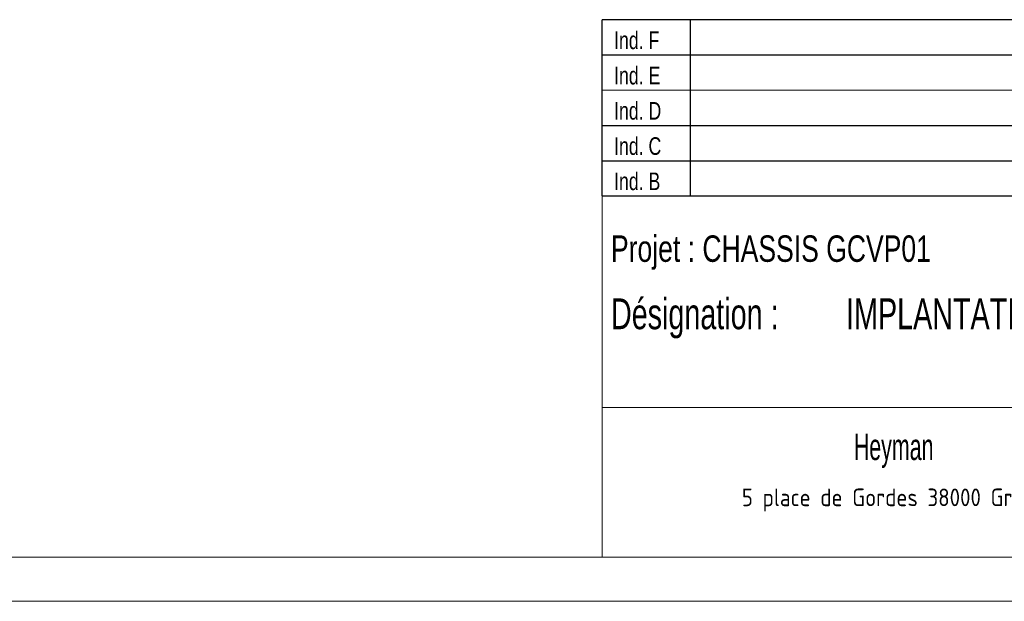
# Model space of a CAD drawing. Header units: millimetres. Extents: x 5 to 589, y 5 to 415.
# Tile 10 of 31: x 395 to 507, y 5 to 71. Entities that reach past the tile are written whole.
import ezdxf

# ---------------------------------------------------------------- set-up
doc = ezdxf.new("R2010")
doc.units = ezdxf.units.MM
doc.layers.add('NOTES', color=6, linetype='Continuous')
doc.styles.add('SLDTEXTSTYLE0', font='TXT', dxfattribs={"width": 0.75})
doc.styles.add('SLDTEXTSTYLE1', font='TXT', dxfattribs={"width": 0.605})
doc.styles.add('SLDTEXTSTYLE5', font='ISOCP3', dxfattribs={"width": 0.96})
doc.styles.add('SLDTEXTSTYLE7', font='TXT', dxfattribs={"width": 0.695728})

# ---------------------------------------------------------------- blocks, each defined once
blk = doc.blocks.new('Bloc11')
for p, q in [((123, 20), (0, 20)), ((0, 0), (0, 20)), ((10, 20), (10, 0)), ((0, 16), (123, 16)), ((0, 8), (123, 8)), ((0, 4), (123, 4)), ((0, 0), (123, 0))]:
    blk.add_line(p, q)
at = {"color": 7, "linetype": 'Continuous', "lineweight": 18}
blk.add_line((0, 12), (123, 12), dxfattribs=at)
at = {"color": 7}
for tag in ['AUTOATTR0', 'AUTOATTR1', 'AUTOATTR2', 'AUTOATTR3', 'AUTOATTR4', 'AUTOATTR5', 'AUTOATTR6', 'AUTOATTR7', 'AUTOATTR8', 'AUTOATTR9']:
    blk.add_attdef(tag, (0, 0), '', height=1, dxfattribs=at)
at = {"layer": 'NOTES', "color": 211, "char_height": 2, "attachment_point": 1, "style": 'SLDTEXTSTYLE0'}
for s, insert in [('Ind. F', (1.36, 18.66)), ('Ind. E', (1.36, 14.66)), ('Ind. D', (1.36, 10.66)), ('Ind. C', (1.36, 6.66)), ('Ind. B', (1.36, 2.66))]:
    blk.add_mtext(s, dxfattribs=dict(at, insert=insert))
blk = doc.blocks.new('SW_NOTE_0')
at = {"layer": 'NOTES', "color": 0, "insert": (20.94, 2.58), "char_height": 2, "attachment_point": 2, "style": 'SLDTEXTSTYLE5'}
blk.add_mtext('5 place de Gordes 38000 Grenoble', dxfattribs=at)
blk = doc.blocks.new('SW_NOTE_1')
at = {"layer": 'NOTES', "color": 0, "char_height": 3.5, "attachment_point": 1, "style": 'SLDTEXTSTYLE7'}
for s, insert in [('Désignation :', (0, 4.51)), ('IMPLANTATION', (26.67, 4.51))]:
    blk.add_mtext(s, dxfattribs=dict(at, insert=insert))

msp = doc.modelspace()

# ---------------------------------------------------------------- linework, layer by layer
at = {"color": 7, "linetype": 'Continuous', "lineweight": 18}
for p, q in [((461, 51), (461, 10)), ((584, 51), (461, 51)), ((461, 27), (584, 27)), ((10, 10), (584, 10)), ((461, 10), (584, 10)), ((5, 5), (589, 5))]:
    msp.add_line(p, q, dxfattribs=at)

# ---------------------------------------------------------------- block references
at = {"color": 7, "linetype": 'Continuous'}
msp.add_blockref('Bloc11', (460.994, 50.99), dxfattribs=at)
msp.add_blockref('Bloc11', (460.994, 50.99), dxfattribs=at)
at = {"layer": 'NOTES', "color": 211}
for name, p in [('SW_NOTE_1', (462.001, 34.863)), ('SW_NOTE_0', (474.729, 15.213))]:
    msp.add_blockref(name, p, dxfattribs=at)

# ---------------------------------------------------------------- texts
at = {"layer": 'NOTES', "color": 211, "char_height": 3}
for s, insert, attachment_point, style in [('Projet : CHASSIS GCVP01', (462.001, 46.515), 1, 'SLDTEXTSTYLE0'), ('Heyman', (494.063, 24.027), 2, 'SLDTEXTSTYLE1')]:
    msp.add_mtext(s, dxfattribs=dict(at, insert=insert, attachment_point=attachment_point, style=style))

doc.saveas('drawing.dxf')
